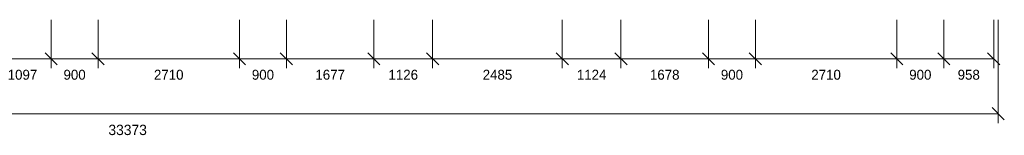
# Model space of a CAD drawing. Header units: millimetres. Extents: x 17 to 413, y 4 to 292.
# Tile 206 of 256: x 149 to 275, y 183 to 198. Entities that reach past the tile are written whole.
import ezdxf
from ezdxf.enums import TextEntityAlignment as Align

# ---------------------------------------------------------------- set-up
doc = ezdxf.new("R2010")
doc.units = ezdxf.units.MM
doc.layers.add('LINE-INK', color=7, linetype='Continuous')
doc.layers.add('TEXT-INK', color=7, linetype='Continuous')

msp = doc.modelspace()

# ---------------------------------------------------------------- linework, layer by layer
at = {"layer": 'LINE-INK', "lineweight": 5}
for p, q in [((153.22, 198.22), (153.22, 192.02)), ((159.22, 198.22), (159.22, 192.02)), ((177.29, 198.22), (177.29, 192.02)), ((183.29, 198.22), (183.29, 192.02)), ((194.47, 198.22), (194.47, 192.02)), ((201.97, 198.22), (201.97, 192.02)), ((218.54, 198.22), (218.54, 192.02)), ((226.03, 198.22), (226.03, 192.02)), ((237.22, 198.22), (237.22, 192.02)), ((243.22, 198.22), (243.22, 192.02)), ((261.29, 198.22), (261.29, 192.02)), ((267.29, 198.22), (267.29, 192.02)), ((273.67, 198.22), (273.67, 192.02)), ((274.25, 198.22), (274.25, 185.02)), ((152.44, 194), (154, 192.44)), ((158.44, 194), (160, 192.44)), ((176.51, 194), (178.06, 192.44)), ((182.51, 194), (184.06, 192.44)), ((193.69, 194), (195.24, 192.44)), ((201.19, 194), (202.75, 192.44)), ((217.76, 194), (219.32, 192.44)), ((225.25, 194), (226.81, 192.44)), ((236.44, 194), (238, 192.44)), ((242.44, 194), (244, 192.44)), ((260.51, 194), (262.06, 192.44)), ((266.51, 194), (268.06, 192.44)), ((272.89, 194), (274.45, 192.44)), ((52.33, 193.22), (273.67, 193.22)), ((51.76, 186.22), (274.25, 186.22)), ((273.47, 187), (275.02, 185.44))]:
    msp.add_line(p, q, dxfattribs=at)

# ---------------------------------------------------------------- texts
at = {"layer": 'TEXT-INK'}
for s, height, p in [('1097', 1.27, (149.56, 190.56)), ('900', 1.27, (156.22, 190.56)), ('2710', 1.27, (168.25, 190.56)), ('900', 1.27, (180.29, 190.56)), ('1677', 1.27, (188.88, 190.56)), ('1126', 1.27, (198.22, 190.56)), ('2485', 1.27, (210.26, 190.56)), ('1124', 1.27, (222.29, 190.56)), ('1678', 1.27, (231.63, 190.56)), ('900', 1.27, (240.22, 190.56)), ('2710', 1.27, (252.25, 190.56)), ('900', 1.27, (264.29, 190.56)), ('958', 1.27, (270.48, 190.56)), ('33373', 1.321, (163, 183.49))]:
    msp.add_text(s, height=height, dxfattribs=at).set_placement(p, align=Align.CENTER)

doc.saveas('drawing.dxf')
